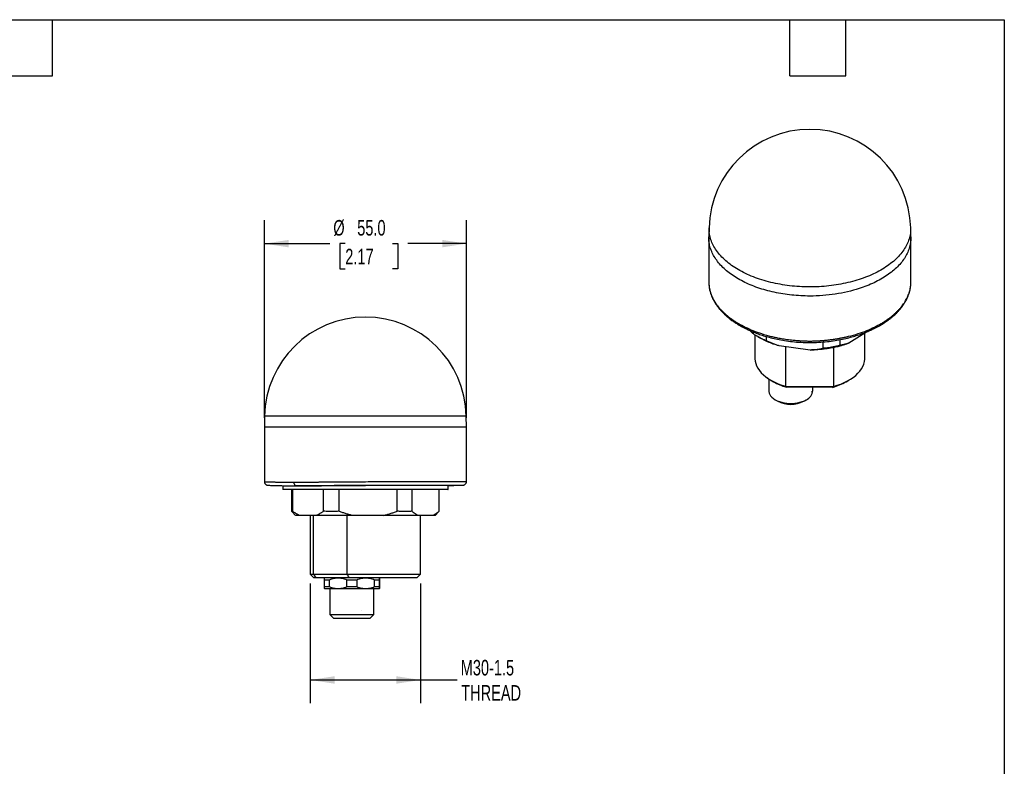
# Model space of a CAD drawing. Header units: millimetres. Extents: x 13 to 546, y 13 to 419.
# Tile 4 of 4: x 278 to 546, y 216 to 419. Entities that reach past the tile are written whole.
import ezdxf

# ---------------------------------------------------------------- set-up
doc = ezdxf.new("R2010")
doc.units = ezdxf.units.MM
doc.header["$LTSCALE"] = 2
doc.linetypes.add('SLD-Solid', pattern=[0])
doc.layers.add('DIMENSIONS', color=140, linetype='SLD-Solid', lineweight=25)
doc.layers.add('TEXT', color=140, linetype='SLD-Solid', lineweight=25)
doc.styles.add('SLDTEXTSTYLE0', font='TXT', dxfattribs={"width": 0.7})
doc.dimstyles.new('SLDDIMSTYLE0', dxfattribs={"dimtxt": 4.316016, "dimasz": 6.604, "dimexe": 0, "dimexo": 0.0625, "dimgap": 1.079004, "dimtad": 0, "dimtih": 1, "dimtoh": 1, "dimdec": 1, "dimrnd": 1e-09, "dimzin": 4, "dimdsep": 46, "dimtxsty": 'SLDTEXTSTYLE0', "dimsah": 1, "dimcen": 0.09, "dimadec": 0, "dimazin": 1, "dimtfac": 1, "dimtdec": 1, "dimtofl": 0, "dimtmove": 0, "dimatfit": 3, "dimfxl": 0, "dimfrac": 2, "dimtolj": 1, "dimtzin": 12, "dimarcsym": 0})
doc.dimstyles.new('SLDDIMSTYLE3', dxfattribs={"dimtxt": 4.316016, "dimasz": 6.604, "dimexe": 0, "dimexo": 0.0625, "dimgap": 1.079004, "dimtad": 0, "dimtih": 1, "dimtoh": 1, "dimdec": 1, "dimrnd": 1e-09, "dimzin": 12, "dimdsep": 46, "dimtxsty": 'SLDTEXTSTYLE0', "dimsah": 1, "dimcen": 0.09, "dimadec": 0, "dimazin": 3, "dimtfac": 1, "dimtdec": 1, "dimtofl": 0, "dimtmove": 0, "dimatfit": 3, "dimfxl": 0, "dimfrac": 2, "dimtolj": 1, "dimtzin": 12, "dimarcsym": 0})

# ---------------------------------------------------------------- blocks, each defined once
blk = doc.blocks.new('_D_5')
at = {"layer": 'DIMENSIONS'}
for p, q in [((344.69, 310.74), (344.69, 364.5)), ((399.69, 310.74), (399.69, 364.5)), ((344.69, 358.15), (362.48, 358.15)), ((366.71, 358.15), (365.26, 358.15)), ((365.26, 358.15), (365.26, 351.3)), ((379.53, 358.15), (380.98, 358.15)), ((380.98, 358.15), (380.98, 351.3)), ((399.69, 358.15), (383.76, 358.15)), ((365.26, 351.3), (366.71, 351.3)), ((380.98, 351.3), (379.53, 351.3))]:
    blk.add_line(p, q, dxfattribs=at)
for points in [[(344.69, 358.15), (351.3, 357.14), (351.3, 359.17)], [(399.69, 358.15), (393.09, 359.17), (393.09, 357.14)]]:
    blk.add_solid(points, dxfattribs=at)
at = {"layer": 'DIMENSIONS', "char_height": 4.233, "attachment_point": 1, "style": 'SLDTEXTSTYLE0'}
for s, insert in [('%%c', (363.45, 364.58)), ('55.0', (369.96, 364.58)), ('2.17', (366.71, 356.75))]:
    blk.add_mtext(s, dxfattribs=dict(at, insert=insert))
blk = doc.blocks.new('_D_6')
at = {"layer": 'DIMENSIONS'}
for p, q in [((357.19, 265.66), (357.19, 233.05)), ((387.19, 265.66), (387.19, 233.05)), ((357.19, 239.4), (387.19, 239.4)), ((387.19, 239.4), (397.16, 239.4))]:
    blk.add_line(p, q, dxfattribs=at)
for points in [[(357.19, 239.4), (363.8, 238.38), (363.8, 240.42)], [(387.19, 239.4), (380.59, 240.42), (380.59, 238.38)]]:
    blk.add_solid(points, dxfattribs=at)
at = {"layer": 'DIMENSIONS', "char_height": 4.233, "attachment_point": 1, "style": 'SLDTEXTSTYLE0'}
for s, insert in [('M30-1.5', (398.13, 244.86)), ('THREAD', (398.28, 238))]:
    blk.add_mtext(s, dxfattribs=dict(at, insert=insert))

msp = doc.modelspace()

# ---------------------------------------------------------------- linework, layer by layer
for p, q in [((465.73, 362.42), (465.67, 359.97)), ((520.67, 359.97), (520.62, 362.42)), ((465.67, 359.77), (465.67, 347.71)), ((520.67, 347.71), (520.67, 359.77)), ((477.84, 333.56), (477.84, 334.07)), ((478.17, 333.36), (478.17, 327.1)), ((479.01, 332.83), (479.73, 332.41)), ((481.3, 332.89), (481.3, 331.71)), ((508.82, 334.21), (503.79, 331.07)), ((508.17, 327.1), (508.17, 333.8)), ((493.28, 329.2), (484.84, 330.31)), ((486.52, 330.09), (486.52, 319.34)), ((496.82, 329.66), (496.82, 331.4)), ((499.59, 329.86), (499.59, 319.28)), ((501.33, 332.01), (501.33, 330.47)), ((481.97, 321.32), (481.97, 318.12)), ((482.56, 320.98), (483.27, 320.57)), ((482.66, 320.86), (482.74, 320.82)), ((486.52, 319.34), (499.59, 319.28)), ((499.37, 319.04), (486.76, 319.1)), ((493.97, 318.12), (493.97, 319.07)), ((503.07, 320.57), (503.78, 320.98)), ((483.73, 315.67), (484.44, 315.26)), ((491.51, 315.26), (492.22, 315.67)), ((344.75, 311.2), (344.69, 308.2)), ((399.69, 308.2), (399.64, 311.2)), ((344.69, 308.2), (344.69, 293.37)), ((399.69, 293.37), (399.69, 308.2)), ((349.69, 292.28), (349.69, 291.2)), ((353.46, 292.2), (353.33, 292.24)), ((356.28, 292.2), (353.46, 292.2)), ((394.69, 291.2), (394.69, 292.34)), ((394.69, 292.34), (394.69, 292.34)), ((352.12, 285.34), (352.12, 291.2)), ((352.3, 291.2), (352.3, 285.34)), ((360.77, 285.34), (360.77, 291.2)), ((364.94, 291.2), (364.94, 285.34)), ((380.84, 285.34), (380.84, 291.2)), ((384.84, 291.2), (384.84, 285.34)), ((392.27, 285.34), (392.27, 291.2)), ((352.17, 285.23), (353.19, 284.2)), ((358.84, 284.2), (354.23, 284.2)), ((357.19, 284.2), (357.19, 268.2)), ((357.98, 284.2), (357.98, 268.2)), ((367.15, 284.2), (367.15, 268.2)), ((377.22, 284.2), (368.56, 284.2)), ((390.58, 284.2), (386.53, 284.2)), ((387.19, 268.2), (387.19, 284.2)), ((391.19, 284.2), (392.22, 285.23)), ((392.21, 285.25), (392.27, 285.34)), ((357.19, 268.2), (358.19, 267.2)), ((357.19, 268.2), (357.98, 268.2)), ((357.98, 268.2), (367.15, 268.2)), ((367.15, 268.2), (387.19, 268.2)), ((386.19, 267.2), (387.19, 268.2)), ((358.86, 267.2), (358.19, 267.2)), ((367.7, 267.2), (358.86, 267.2)), ((361.12, 267.2), (361.01, 267.1)), ((362.35, 266.6), (361.01, 266.6)), ((361.01, 264.8), (361.01, 266.6)), ((362.35, 266.6), (362.35, 264.8)), ((369.84, 266.6), (367.16, 266.6)), ((367.16, 264.8), (367.16, 266.6)), ((386.19, 267.2), (367.7, 267.2)), ((369.84, 266.6), (369.84, 264.8)), ((376.01, 266.6), (374.67, 266.6)), ((374.67, 264.8), (374.67, 266.6)), ((376.02, 267.1), (375.92, 267.2)), ((376.01, 266.6), (376.01, 264.8)), ((376.02, 264.8), (376.02, 266.6)), ((361.01, 264.8), (362.35, 264.8)), ((361.01, 264.31), (361.12, 264.2)), ((368.5, 264.2), (361.12, 264.2)), ((362.52, 264.2), (362.52, 257.2)), ((367.16, 264.8), (369.84, 264.8)), ((375.92, 264.2), (368.5, 264.2)), ((374.52, 257.2), (374.52, 264.2)), ((374.67, 264.8), (376.01, 264.8)), ((375.92, 264.2), (376.02, 264.31)), ((371.2, 258.17), (371.21, 258.17)), ((362.52, 257.2), (363.52, 256.2)), ((362.52, 257.2), (368.52, 257.2)), ((363.52, 256.2), (368.52, 256.2)), ((368.52, 257.2), (374.52, 257.2)), ((368.52, 256.2), (373.52, 256.2)), ((373.52, 256.2), (374.52, 257.2))]:
    msp.add_line(p, q)
at = {"flags": 128}
for points in [[(478.17, 327.1), (478.18, 326.84), (478.26, 326.18), (478.43, 325.52), (478.68, 324.86), (479.02, 324.23), (479.45, 323.6), (479.96, 323), (480.55, 322.43), (481.21, 321.88), (481.94, 321.36), (482.74, 320.88), (483.61, 320.43), (484.53, 320.03), (485.5, 319.66), (486.52, 319.34)], [(499.59, 319.28), (500.62, 319.59), (501.6, 319.94), (502.53, 320.34), (503.41, 320.77), (504.23, 321.25), (504.98, 321.76), (505.65, 322.3), (506.26, 322.87), (506.79, 323.47), (507.23, 324.08), (507.59, 324.72), (507.87, 325.37), (508.06, 326.03), (508.16, 326.69), (508.17, 327.1)], [(483.59, 320.4), (483.02, 320.66), (482.74, 320.82)], [(481.97, 318.12), (481.98, 317.91), (482.07, 317.5), (482.24, 317.09), (482.5, 316.7), (482.84, 316.33), (483.25, 315.99), (483.73, 315.67), (484.27, 315.39), (484.87, 315.16), (485.51, 314.96), (486.19, 314.81), (486.89, 314.71), (487.61, 314.66), (488.33, 314.66), (489.05, 314.71), (489.76, 314.81), (490.43, 314.96), (491.08, 315.16), (491.67, 315.39), (492.21, 315.67)]]:
    msp.add_lwpolyline(points, dxfattribs=at)
for centre, radius, start, end in [((493.17, 361.81), 27.45, 1.2739, 178.7262), ((372.19, 310.7), 27.45, 1.0435, 178.9586), ((491.28, 334.7), 16.24, 240.4522, 253.8292), ((495.04, 334.74), 16.29, 285.4151, 299.5546), ((491.07, 318.35), 2.91, 293.1381, 355.5417), ((487.97, 322.03), 7.64, 242.4117, 297.583)]:
    msp.add_arc(centre, radius, start, end)
for points, knots in [([(469.21, 354.49), (468.8, 354.95), (467.96, 355.87), (467.02, 357.33), (466.31, 358.83), (465.88, 360.36), (465.7, 361.57), (465.75, 362.25), (465.76, 362.42)], [0, 0, 0, 0, 0.187951, 0.375901, 0.563852, 0.751803, 0.939754, 1, 1, 1, 1]), ([(520.61, 362.42), (520.6, 361.93), (520.58, 360.92), (520.23, 359.41), (519.62, 357.89), (518.76, 356.42), (517.65, 355), (516.31, 353.64), (514.74, 352.38), (512.97, 351.2), (511, 350.14), (508.87, 349.18), (507.33, 348.65), (506.56, 348.38)], [0, 0, 0, 0, 0.085969, 0.177372, 0.268775, 0.360178, 0.451581, 0.542985, 0.634388, 0.725791, 0.817194, 0.908597, 1, 1, 1, 1]), ([(493.17, 343.89), (492.35, 343.9), (490.69, 343.93), (488.23, 344.13), (485.81, 344.45), (483.45, 344.89), (481.17, 345.46), (478.98, 346.14), (476.92, 346.93), (474.98, 347.83), (473.19, 348.83), (471.56, 349.91), (470.11, 351.07), (468.85, 352.31), (467.79, 353.6), (466.93, 354.95), (466.28, 356.33), (465.86, 357.75), (465.66, 358.96), (465.69, 359.7), (465.7, 359.97)], [0, 0, 0, 0, 0.056966, 0.113931, 0.170897, 0.227863, 0.284828, 0.341794, 0.398759, 0.455725, 0.512691, 0.569656, 0.626622, 0.683588, 0.740553, 0.797519, 0.854485, 0.91145, 0.968416, 1, 1, 1, 1]), ([(520.66, 359.97), (520.66, 359.54), (520.65, 358.63), (520.36, 357.25), (519.86, 355.84), (519.14, 354.47), (518.21, 353.14), (517.07, 351.87), (515.74, 350.66), (514.23, 349.52), (512.54, 348.46), (510.7, 347.51), (508.72, 346.64), (507.3, 346.15), (506.58, 345.91)], [0, 0, 0, 0, 0.0761606, 0.160146, 0.2441314, 0.3281168, 0.4121022, 0.4960876, 0.580073, 0.6640584, 0.7480438, 0.8320292, 0.9160146, 1, 1, 1, 1]), ([(506.56, 348.38), (504.99, 347.88), (503.34, 347.46), (499.92, 346.82), (498.15, 346.6), (494.59, 346.36), (492.78, 346.34), (489.2, 346.5), (487.42, 346.69), (483.97, 347.25), (482.29, 347.63), (479.09, 348.58), (477.57, 349.14), (474.75, 350.42), (473.45, 351.15), (471.12, 352.73), (470.09, 353.58), (469.21, 354.49)], [0, 0, 0, 0, 0.125, 0.125, 0.25, 0.25, 0.375, 0.375, 0.5, 0.5, 0.625, 0.625, 0.75, 0.75, 0.875, 0.875, 1, 1, 1, 1]), ([(465.67, 347.71), (465.69, 347.29), (465.72, 346.49), (465.93, 345.39), (466.2, 344.46), (466.49, 343.7), (466.76, 343.1), (467, 342.66), (467.2, 342.3), (467.4, 341.97), (467.61, 341.64), (467.87, 341.26), (468.19, 340.83), (468.62, 340.3), (469.15, 339.69), (469.75, 339.08), (470.38, 338.5), (471, 337.98), (471.63, 337.49), (472.2, 337.08), (472.66, 336.76), (473.06, 336.5), (473.48, 336.24), (473.98, 335.94), (474.58, 335.6), (475.3, 335.22), (476.14, 334.81), (477.11, 334.36), (478.24, 333.9), (479.52, 333.43), (480.96, 332.97), (482.57, 332.53), (484.36, 332.12), (486.32, 331.76), (488.46, 331.47), (490.76, 331.27), (492.36, 331.24), (493.18, 331.22)], [0, 0, 0, 0, 0.048077, 0.089992, 0.125746, 0.155346, 0.178805, 0.196132, 0.209472, 0.222911, 0.23655, 0.250388, 0.270092, 0.291214, 0.317681, 0.349863, 0.373012, 0.398408, 0.424415, 0.445241, 0.460384, 0.473307, 0.486655, 0.503009, 0.522367, 0.544726, 0.570114, 0.598689, 0.630473, 0.66546, 0.703647, 0.745035, 0.789628, 0.837427, 0.888428, 0.942621, 1, 1, 1, 1]), ([(465.67, 347.71), (465.67, 347.61), (465.67, 347.41), (465.69, 347.11), (465.71, 346.82), (465.75, 346.52), (465.79, 346.22), (465.84, 345.92), (465.91, 345.63), (465.98, 345.33), (466.06, 345.03), (466.16, 344.73), (466.26, 344.43), (466.37, 344.13), (466.5, 343.84), (466.63, 343.54), (466.78, 343.24), (466.93, 342.95), (467.1, 342.65), (467.27, 342.36), (467.46, 342.07), (467.65, 341.77), (467.86, 341.48), (468.08, 341.2), (468.3, 340.91), (468.54, 340.62), (468.79, 340.34), (469.05, 340.06), (469.32, 339.78), (469.59, 339.51), (469.88, 339.23), (470.18, 338.96), (470.49, 338.69), (470.81, 338.43), (471.14, 338.16), (471.48, 337.91), (471.83, 337.65), (472.19, 337.4), (472.56, 337.15), (472.94, 336.9), (473.33, 336.66), (474.18, 336.16), (475.58, 335.41), (477.69, 334.47), (480.05, 333.62), (481.93, 333.09), (483.2, 332.79), (483.78, 332.66), (484.4, 332.53), (485.07, 332.4), (485.79, 332.27), (486.55, 332.15), (487.36, 332.04), (488.22, 331.93), (489.12, 331.84), (490.07, 331.76), (491.06, 331.7), (492.1, 331.66), (492.81, 331.65), (493.17, 331.64)], [0, 0, 0, 0, 0.011833, 0.023701, 0.035603, 0.047539, 0.059509, 0.071513, 0.083552, 0.095625, 0.107732, 0.119874, 0.13205, 0.14426, 0.156504, 0.168782, 0.181095, 0.193442, 0.205823, 0.218239, 0.230689, 0.243173, 0.255691, 0.268244, 0.28083, 0.293451, 0.306107, 0.318796, 0.33152, 0.344278, 0.35707, 0.369897, 0.382758, 0.395653, 0.408582, 0.421546, 0.434543, 0.447575, 0.460642, 0.473742, 0.486877, 0.500046, 0.55793, 0.618879, 0.682895, 0.749977, 0.763353, 0.777705, 0.793033, 0.809338, 0.826618, 0.844875, 0.864108, 0.884316, 0.905501, 0.927662, 0.950799, 0.974911, 1, 1, 1, 1]), ([(493.17, 331.22), (493.99, 331.24), (495.58, 331.27), (497.89, 331.48), (500.02, 331.76), (501.99, 332.12), (503.78, 332.53), (505.39, 332.97), (506.83, 333.44), (508.11, 333.9), (509.23, 334.36), (510.21, 334.81), (511.05, 335.22), (511.77, 335.6), (512.37, 335.94), (512.86, 336.24), (513.28, 336.5), (513.67, 336.75), (514.09, 337.04), (514.59, 337.4), (515.17, 337.83), (515.74, 338.31), (516.27, 338.78), (516.72, 339.22), (517.21, 339.71), (517.68, 340.24), (518.13, 340.8), (518.45, 341.23), (518.69, 341.58), (518.87, 341.86), (519.04, 342.13), (519.21, 342.41), (519.37, 342.71), (519.59, 343.13), (519.85, 343.7), (520.14, 344.46), (520.41, 345.39), (520.63, 346.5), (520.66, 347.29), (520.67, 347.72)], [0, 0, 0, 0, 0.0573597, 0.1115326, 0.1625147, 0.2102982, 0.2548787, 0.2962574, 0.3344379, 0.3694195, 0.4011975, 0.4297672, 0.455149, 0.4775029, 0.4968556, 0.513205, 0.5265491, 0.5394619, 0.5529718, 0.5711646, 0.5940176, 0.6177067, 0.6395519, 0.6595497, 0.6776968, 0.7061479, 0.7286447, 0.7493444, 0.760909, 0.7723303, 0.7836079, 0.7947416, 0.8061088, 0.8209822, 0.8444618, 0.8740944, 0.9098916, 0.9518613, 1, 1, 1, 1]), ([(493.17, 331.64), (493.35, 331.64), (493.72, 331.65), (494.25, 331.66), (494.78, 331.68), (495.29, 331.7), (495.79, 331.73), (496.29, 331.76), (496.77, 331.8), (497.24, 331.84), (497.69, 331.89), (498.14, 331.94), (498.57, 331.99), (498.99, 332.04), (499.4, 332.1), (499.8, 332.15), (500.19, 332.21), (500.57, 332.28), (500.93, 332.34), (501.28, 332.4), (501.62, 332.47), (501.95, 332.53), (502.27, 332.6), (502.58, 332.66), (502.87, 332.73), (503.16, 332.79), (503.43, 332.86), (504.5, 333.12), (506.3, 333.62), (508.66, 334.47), (510.76, 335.41), (512.31, 336.23), (513.41, 336.9), (514.16, 337.39), (514.87, 337.9), (515.54, 338.42), (516.17, 338.96), (516.75, 339.5), (517.3, 340.06), (517.81, 340.62), (518.27, 341.19), (518.7, 341.77), (519.08, 342.36), (519.42, 342.95), (519.72, 343.54), (519.98, 344.13), (520.19, 344.73), (520.37, 345.33), (520.51, 345.92), (520.6, 346.52), (520.66, 347.11), (520.67, 347.51), (520.67, 347.71)], [0, 0, 0, 0, 0.0126671, 0.0250901, 0.0372691, 0.0492041, 0.0608951, 0.072342, 0.0835449, 0.0945038, 0.1052187, 0.1156896, 0.1259164, 0.1358992, 0.145638, 0.1551327, 0.1643834, 0.1733901, 0.1821528, 0.1906714, 0.198946, 0.2069766, 0.2147631, 0.2223056, 0.2296041, 0.2366586, 0.243469, 0.2500354, 0.3171172, 0.3811337, 0.4420847, 0.4999698, 0.5262725, 0.5524383, 0.5784671, 0.6043589, 0.6301137, 0.6557316, 0.6812125, 0.7065564, 0.7317633, 0.7568333, 0.7817663, 0.8065623, 0.8312214, 0.8557435, 0.8801286, 0.9043768, 0.928488, 0.9524623, 0.9762996, 1, 1, 1, 1]), ([(506.58, 345.91), (504.55, 345.25), (502.36, 344.74), (497.84, 344.06), (495.51, 343.89), (493.17, 343.89)], [0, 0, 0, 0, 0.5, 0.5, 1, 1, 1, 1]), ([(476.93, 334.45), (477.05, 334.31), (477.36, 333.95), (477.66, 333.7), (477.84, 333.56)], [0, 0, 0, 0, 0.4002836, 1, 1, 1, 1]), ([(481.3, 331.71), (481.19, 331.75), (480.96, 331.85), (480.61, 332), (480.26, 332.17), (479.92, 332.34), (479.5, 332.56), (479, 332.84), (478.42, 333.18), (478.04, 333.43), (477.84, 333.56)], [0, 0, 0, 0, 0.100532, 0.200636, 0.300474, 0.400211, 0.50001, 0.666286, 0.832696, 1, 1, 1, 1]), ([(484.84, 330.31), (484.29, 330.48), (483.19, 330.81), (481.66, 331.43), (480.51, 331.96), (479.92, 332.32), (479.75, 332.42)], [0, 0, 0, 0, 0.295279, 0.590558, 0.885837, 1, 1, 1, 1]), ([(484.84, 330.31), (484.69, 330.36), (484.4, 330.46), (483.96, 330.61), (483.52, 330.77), (483.08, 330.94), (482.64, 331.12), (482.19, 331.31), (481.75, 331.5), (481.45, 331.64), (481.3, 331.71)], [0, 0, 0, 0, 0.1214232, 0.2435808, 0.3666238, 0.4906975, 0.6159415, 0.7424894, 0.8704685, 1, 1, 1, 1]), ([(493.17, 331.22), (493.17, 331.22), (493.17, 331.23), (493.17, 331.35), (493.17, 331.54), (493.17, 331.64)], [0, 0, 0, 0, 0.1818436, 0.5909299, 1, 1, 1, 1]), ([(503.79, 331.07), (503.68, 331.03), (503.46, 330.95), (503.12, 330.82), (502.78, 330.71), (502.44, 330.59), (502.09, 330.48), (501.73, 330.37), (501.08, 330.19), (500.1, 329.94), (498.78, 329.68), (497.43, 329.47), (496.29, 329.34), (495.37, 329.27), (494.68, 329.23), (493.98, 329.21), (493.52, 329.2), (493.28, 329.2)], [0, 0, 0, 0, 0.035752, 0.071466, 0.107159, 0.142845, 0.178542, 0.214264, 0.250028, 0.374992, 0.500005, 0.624968, 0.749981, 0.812519, 0.874978, 0.937444, 1, 1, 1, 1]), ([(493.28, 329.2), (493.43, 329.21), (493.72, 329.23), (494.15, 329.27), (494.59, 329.31), (495.03, 329.37), (495.47, 329.43), (495.92, 329.5), (496.37, 329.58), (496.67, 329.63), (496.82, 329.66)], [0, 0, 0, 0, 0.119383, 0.240277, 0.36273, 0.48679, 0.612504, 0.739915, 0.869067, 1, 1, 1, 1]), ([(501.33, 330.47), (501.18, 330.43), (500.88, 330.34), (500.42, 330.23), (499.97, 330.13), (499.52, 330.04), (498.97, 329.93), (498.32, 329.83), (497.57, 329.73), (497.07, 329.69), (496.82, 329.66)], [0, 0, 0, 0, 0.100534, 0.200639, 0.300477, 0.400212, 0.50001, 0.666288, 0.832698, 1, 1, 1, 1]), ([(503.79, 331.07), (503.69, 331.04), (503.49, 330.97), (503.18, 330.87), (502.87, 330.79), (502.57, 330.71), (502.26, 330.64), (501.95, 330.57), (501.64, 330.52), (501.43, 330.48), (501.33, 330.47)], [0, 0, 0, 0, 0.121423, 0.243581, 0.366624, 0.490698, 0.615942, 0.742489, 0.870469, 1, 1, 1, 1]), ([(481.6, 321.61), (481.79, 321.46), (482.22, 321.12), (482.81, 320.75), (483.21, 320.59), (483.37, 320.52)], [0, 0, 0, 0, 0.325414, 0.723961, 1, 1, 1, 1]), ([(364.72, 311.2), (363.86, 311.2), (362.15, 311.2), (359.69, 311.2), (357.35, 311.2), (355.15, 311.2), (353.12, 311.2), (351.27, 311.2), (349.63, 311.2), (348.2, 311.2), (347, 311.2), (346.04, 311.2), (345.33, 311.2), (344.91, 311.2), (344.72, 311.2), (344.76, 311.2), (344.77, 311.2)], [0, 0, 0, 0, 0.0758173, 0.1516346, 0.2274519, 0.3032692, 0.3790864, 0.4549037, 0.530721, 0.6065383, 0.6823556, 0.7581729, 0.8339902, 0.9098075, 0.9856248, 1, 1, 1, 1]), ([(399.62, 311.2), (399.61, 311.2), (399.59, 311.2), (399.25, 311.2), (398.65, 311.2), (397.78, 311.2), (396.68, 311.2), (395.33, 311.2), (393.77, 311.2), (391.99, 311.2), (390.03, 311.2), (387.89, 311.2), (385.6, 311.2), (383.19, 311.2), (380.66, 311.2), (378.06, 311.2), (375.4, 311.2), (372.71, 311.2), (370.01, 311.2), (367.33, 311.2), (365.59, 311.2), (364.72, 311.2)], [0, 0, 0, 0, 0.043082, 0.096244, 0.149407, 0.202569, 0.255731, 0.308893, 0.362055, 0.415217, 0.468379, 0.521541, 0.574703, 0.627865, 0.681027, 0.73419, 0.787352, 0.840514, 0.893676, 0.946838, 1, 1, 1, 1]), ([(352.75, 308.2), (352.18, 308.2), (351.04, 308.2), (349.55, 308.2), (348.23, 308.2), (347.1, 308.2), (346.18, 308.2), (345.47, 308.2), (344.99, 308.2), (344.72, 308.2), (344.72, 308.2), (344.72, 308.2)], [0, 0, 0, 0, 0.114863, 0.229726, 0.344589, 0.459453, 0.574316, 0.689179, 0.804042, 0.918905, 1, 1, 1, 1]), ([(364.7, 308.2), (362.46, 308.2), (360.29, 308.2), (356.26, 308.2), (354.4, 308.2), (352.75, 308.2)], [0, 0, 0, 0, 0.5, 0.5, 1, 1, 1, 1]), ([(399.67, 308.2), (399.67, 308.2), (399.69, 308.2), (399.48, 308.2), (399.05, 308.2), (398.39, 308.2), (397.52, 308.2), (396.45, 308.2), (395.17, 308.2), (393.71, 308.2), (392.08, 308.2), (390.28, 308.2), (388.33, 308.2), (386.26, 308.2), (384.07, 308.2), (381.78, 308.2), (379.42, 308.2), (376.99, 308.2), (374.53, 308.2), (372.05, 308.2), (369.57, 308.2), (367.11, 308.2), (365.5, 308.2), (364.7, 308.2)], [0, 0, 0, 0, 0.0229707, 0.0718221, 0.1206736, 0.1695251, 0.2183765, 0.267228, 0.3160795, 0.3649309, 0.4137824, 0.4626339, 0.5114853, 0.5603368, 0.6091883, 0.6580397, 0.7068912, 0.7557427, 0.8045941, 0.8534456, 0.9022971, 0.9511485, 1, 1, 1, 1]), ([(344.69, 293.37), (344.7, 293.37), (344.7, 293.37), (344.71, 293.36), (344.74, 293.36), (344.78, 293.35), (344.83, 293.35), (344.9, 293.35), (344.98, 293.34), (345.07, 293.34), (345.17, 293.34), (345.29, 293.33), (345.42, 293.33), (345.57, 293.32), (345.73, 293.32), (345.91, 293.31), (346.11, 293.31), (346.32, 293.3), (346.54, 293.3), (346.78, 293.29), (347.02, 293.29), (347.27, 293.28), (347.56, 293.28), (347.88, 293.27), (348.24, 293.27), (348.64, 293.26), (349.08, 293.25), (349.56, 293.25), (350.09, 293.24), (350.67, 293.23), (351.31, 293.22), (352, 293.21), (352.5, 293.21), (352.75, 293.2)], [0, 0, 0, 0, 0.0252013, 0.0507057, 0.0765132, 0.1026239, 0.1290377, 0.1557547, 0.1827748, 0.2100981, 0.2377245, 0.265654, 0.2938866, 0.3224225, 0.3512614, 0.3804035, 0.4098487, 0.4395971, 0.4696486, 0.5000032, 0.5267529, 0.5554546, 0.5861084, 0.618714, 0.6532716, 0.6897812, 0.7282426, 0.768656, 0.8110212, 0.8553382, 0.901607, 0.9498276, 1, 1, 1, 1]), ([(344.7, 293.37), (344.7, 293.3), (344.71, 293.16), (344.79, 292.92), (344.94, 292.7), (345.12, 292.56), (345.3, 292.47), (345.44, 292.44), (345.71, 292.41), (346.1, 292.38), (346.64, 292.35), (347.4, 292.33), (348.31, 292.3), (349.34, 292.28), (350.47, 292.26), (351.79, 292.24), (352.8, 292.23), (353.32, 292.22)], [0, 0, 0, 0, 0.00987, 0.019959, 0.042557, 0.070723, 0.105899, 0.164529, 0.233877, 0.313249, 0.402626, 0.502006, 0.611416, 0.700079, 0.794397, 0.894369, 1, 1, 1, 1]), ([(352.75, 293.2), (353.22, 293.21), (354.12, 293.22), (355.52, 293.24), (356.87, 293.25), (357.93, 293.26), (358.69, 293.27), (359.16, 293.27), (359.61, 293.28), (360.06, 293.28), (360.48, 293.28), (360.89, 293.29), (361.29, 293.29), (362.06, 293.3), (363.22, 293.31), (364.77, 293.32), (366.31, 293.33), (367.83, 293.34), (369.31, 293.35), (370.77, 293.36), (372.67, 293.37), (375.01, 293.38), (377.77, 293.4), (380.44, 293.41), (383, 293.42), (385.41, 293.43), (387.67, 293.43), (389.76, 293.44), (391.67, 293.44), (393.41, 293.44), (394.98, 293.43), (396.36, 293.43), (397.53, 293.42), (398.48, 293.41), (399.03, 293.4), (399.33, 293.39), (399.49, 293.39), (399.61, 293.38), (399.68, 293.38), (399.69, 293.37), (399.69, 293.37)], [0, 0, 0, 0, 0.02996, 0.057765, 0.083415, 0.106909, 0.11555, 0.123859, 0.131834, 0.139477, 0.146787, 0.153764, 0.160409, 0.16672, 0.192541, 0.217694, 0.242178, 0.265995, 0.289144, 0.311624, 0.333436, 0.377099, 0.420192, 0.462714, 0.504666, 0.546048, 0.586859, 0.627101, 0.666772, 0.706442, 0.746683, 0.787495, 0.828876, 0.870828, 0.913351, 0.930526, 0.947792, 0.96515, 0.982598, 1, 1, 1, 1]), ([(353.33, 292.24), (353.28, 292.25), (353.18, 292.27), (353.06, 292.37), (352.92, 292.53), (352.78, 292.81), (352.76, 293.07), (352.75, 293.2)], [0, 0, 0, 0, 0.147257, 0.289951, 0.432273, 0.716142, 1, 1, 1, 1]), ([(353.46, 292.2), (354.09, 292.21), (355.35, 292.23), (357.45, 292.25), (359.68, 292.27), (362.04, 292.29), (364.49, 292.31), (367.02, 292.33), (369.59, 292.35), (372.2, 292.37), (374.8, 292.38), (377.38, 292.4), (379.9, 292.41), (382.36, 292.42), (384.71, 292.43), (386.95, 292.43), (389.04, 292.44), (390.97, 292.44), (392.72, 292.44), (394.27, 292.43), (395.61, 292.43), (396.72, 292.42), (397.6, 292.41), (398.23, 292.4), (398.62, 292.38), (398.74, 292.37), (398.62, 292.35), (398.23, 292.33), (397.6, 292.31), (396.71, 292.29), (395.75, 292.27), (394.99, 292.26), (394.69, 292.26)], [0, 0, 0, 0, 0.033722, 0.067448, 0.101168, 0.134895, 0.168616, 0.202343, 0.236063, 0.269789, 0.303509, 0.337236, 0.370955, 0.404682, 0.438401, 0.472127, 0.505846, 0.539572, 0.573291, 0.607018, 0.640737, 0.674463, 0.708183, 0.741909, 0.775629, 0.809355, 0.843075, 0.876802, 0.910522, 0.944249, 0.97797, 1, 1, 1, 1]), ([(372.38, 292.34), (372.22, 292.34), (371.9, 292.34), (371.41, 292.34), (370.9, 292.34), (370.37, 292.33), (369.83, 292.33), (369.27, 292.32), (368.7, 292.32), (368.12, 292.32), (367.52, 292.31), (366.91, 292.31), (366.28, 292.3), (365.65, 292.3), (365, 292.29), (364.34, 292.29), (363.68, 292.28), (363.01, 292.27), (362.33, 292.27), (361.65, 292.26), (360.97, 292.26), (360.29, 292.25), (359.61, 292.24), (358.93, 292.23), (358.25, 292.23), (357.58, 292.22), (356.92, 292.21), (356.5, 292.21), (356.28, 292.2)], [0, 0, 0, 0, 0.026664, 0.054272, 0.082824, 0.11232, 0.142759, 0.174142, 0.206469, 0.23974, 0.273955, 0.309113, 0.345215, 0.382261, 0.420251, 0.459185, 0.499062, 0.539883, 0.581648, 0.624357, 0.668009, 0.712605, 0.758145, 0.804629, 0.852056, 0.900427, 0.949742, 1, 1, 1, 1]), ([(392.63, 292.34), (391.74, 292.34), (390.58, 292.34), (387.8, 292.34), (386.19, 292.34), (382.62, 292.34), (380.68, 292.34), (376.62, 292.34), (374.5, 292.34), (372.38, 292.34)], [0, 0, 0, 0, 0.25, 0.25, 0.5, 0.5, 0.75, 0.75, 1, 1, 1, 1]), ([(394.69, 292.34), (394.68, 292.34), (394.5, 292.34), (393.8, 292.34), (393.29, 292.34), (392.63, 292.34)], [0, 0, 0, 0, 0.5, 0.5, 1, 1, 1, 1]), ([(398.4, 292.39), (398.47, 292.39), (398.63, 292.41), (398.82, 292.43), (398.99, 292.45), (399.11, 292.48), (399.27, 292.56), (399.45, 292.7), (399.6, 292.92), (399.68, 293.16), (399.69, 293.3), (399.69, 293.37)], [0, 0, 0, 0, 0.136447, 0.323772, 0.491804, 0.638224, 0.758385, 0.854604, 0.931805, 0.966278, 1, 1, 1, 1]), ([(392.63, 291.2), (392.3, 291.2), (391.65, 291.2), (390.42, 291.2), (389.04, 291.2), (387.49, 291.2), (385.8, 291.2), (383.97, 291.2), (382.03, 291.2), (380, 291.2), (377.89, 291.2), (375.72, 291.2), (373.52, 291.2), (371.31, 291.2), (369.11, 291.2), (366.93, 291.2), (364.81, 291.2), (362.76, 291.2), (360.8, 291.2), (358.95, 291.2), (357.23, 291.2), (355.65, 291.2), (354.23, 291.2), (352.98, 291.2), (351.92, 291.2), (351.05, 291.2), (350.39, 291.2), (349.94, 291.2), (349.71, 291.2), (349.72, 291.2), (349.72, 291.2)], [0, 0, 0, 0, 0.036231, 0.072463, 0.108694, 0.144925, 0.181156, 0.217388, 0.253619, 0.28985, 0.326082, 0.362313, 0.398544, 0.434776, 0.471007, 0.507238, 0.543469, 0.579701, 0.615932, 0.652163, 0.688395, 0.724626, 0.760857, 0.797088, 0.83332, 0.869551, 0.905782, 0.942014, 0.978245, 1, 1, 1, 1]), ([(394.67, 291.2), (394.67, 291.2), (394.7, 291.2), (394.51, 291.2), (394.11, 291.2), (393.5, 291.2), (392.92, 291.2), (392.63, 291.2)], [0, 0, 0, 0, 0.090816, 0.318112, 0.545408, 0.772704, 1, 1, 1, 1]), ([(352.3, 285.34), (352.29, 285.33), (352.28, 285.29), (352.26, 285.25), (352.24, 285.23), (352.23, 285.21), (352.2, 285.2), (352.18, 285.22), (352.15, 285.26), (352.13, 285.32), (352.12, 285.34)], [0, 0, 0, 0, 0.100532, 0.200636, 0.300474, 0.400211, 0.50001, 0.666286, 0.832696, 1, 1, 1, 1]), ([(354.23, 284.2), (354.15, 284.24), (353.99, 284.31), (353.75, 284.43), (353.51, 284.56), (353.27, 284.69), (353.03, 284.84), (352.78, 285), (352.54, 285.17), (352.38, 285.28), (352.3, 285.34)], [0, 0, 0, 0, 0.1214232, 0.2435808, 0.3666238, 0.4906975, 0.6159415, 0.7424894, 0.8704685, 1, 1, 1, 1]), ([(354.23, 284.2), (354.04, 284.2), (353.67, 284.2), (353.35, 284.2), (353.19, 284.2), (353.21, 284.2), (353.22, 284.2)], [0, 0, 0, 0, 0.295424, 0.590848, 0.886271, 1, 1, 1, 1]), ([(358.84, 284.2), (358.92, 284.24), (359.07, 284.31), (359.31, 284.43), (359.55, 284.55), (359.79, 284.69), (360.03, 284.84), (360.28, 285), (360.52, 285.16), (360.69, 285.28), (360.77, 285.34)], [0, 0, 0, 0, 0.119383, 0.240277, 0.36273, 0.48679, 0.612504, 0.739915, 0.869067, 1, 1, 1, 1]), ([(368.56, 284.2), (368.43, 284.2), (368.17, 284.2), (367.78, 284.2), (367.4, 284.2), (367.01, 284.2), (366.63, 284.2), (366.25, 284.2), (365.56, 284.2), (364.57, 284.2), (363.31, 284.2), (362.1, 284.2), (361.14, 284.2), (360.4, 284.2), (359.86, 284.2), (359.34, 284.2), (359, 284.2), (358.84, 284.2)], [0, 0, 0, 0, 0.035752, 0.071466, 0.107159, 0.142845, 0.178542, 0.214264, 0.250028, 0.374992, 0.500005, 0.624968, 0.749981, 0.812519, 0.874978, 0.937444, 1, 1, 1, 1]), ([(364.94, 285.34), (364.8, 285.33), (364.52, 285.29), (364.11, 285.25), (363.69, 285.23), (363.27, 285.21), (362.76, 285.2), (362.16, 285.22), (361.46, 285.26), (361, 285.32), (360.77, 285.34)], [0, 0, 0, 0, 0.100534, 0.200639, 0.300477, 0.400212, 0.50001, 0.666288, 0.832698, 1, 1, 1, 1]), ([(368.56, 284.2), (368.41, 284.24), (368.11, 284.31), (367.66, 284.43), (367.21, 284.56), (366.76, 284.69), (366.31, 284.84), (365.85, 285), (365.4, 285.17), (365.09, 285.28), (364.94, 285.34)], [0, 0, 0, 0, 0.121423, 0.243581, 0.366624, 0.490698, 0.615942, 0.742489, 0.870469, 1, 1, 1, 1]), ([(377.22, 284.2), (377.37, 284.24), (377.66, 284.31), (378.11, 284.43), (378.56, 284.55), (379.01, 284.69), (379.46, 284.84), (379.92, 285), (380.38, 285.16), (380.69, 285.28), (380.84, 285.34)], [0, 0, 0, 0, 0.1193834, 0.2402767, 0.3627295, 0.4867899, 0.6125037, 0.7399153, 0.8690671, 1, 1, 1, 1]), ([(386.53, 284.2), (386.44, 284.2), (386.27, 284.2), (386, 284.2), (385.72, 284.2), (385.44, 284.2), (385.15, 284.2), (384.85, 284.2), (384.3, 284.2), (383.47, 284.2), (382.32, 284.2), (381.11, 284.2), (380.06, 284.2), (379.2, 284.2), (378.55, 284.2), (377.89, 284.2), (377.44, 284.2), (377.22, 284.2)], [0, 0, 0, 0, 0.035752, 0.071466, 0.107159, 0.142845, 0.178542, 0.214264, 0.250028, 0.374992, 0.500005, 0.624968, 0.749981, 0.812519, 0.874978, 0.937444, 1, 1, 1, 1]), ([(384.84, 285.34), (384.7, 285.33), (384.44, 285.29), (384.04, 285.25), (383.64, 285.23), (383.24, 285.21), (382.75, 285.2), (382.17, 285.22), (381.51, 285.26), (381.06, 285.32), (380.84, 285.34)], [0, 0, 0, 0, 0.100532, 0.200636, 0.300474, 0.400211, 0.50001, 0.666286, 0.832696, 1, 1, 1, 1]), ([(384.84, 285.34), (384.91, 285.28), (385.05, 285.16), (385.27, 285), (385.48, 284.84), (385.7, 284.69), (385.91, 284.55), (386.12, 284.43), (386.32, 284.31), (386.46, 284.24), (386.53, 284.2)], [0, 0, 0, 0, 0.130933, 0.260085, 0.387496, 0.51321, 0.63727, 0.759723, 0.880617, 1, 1, 1, 1]), ([(390.58, 284.2), (390.64, 284.24), (390.78, 284.31), (390.99, 284.43), (391.2, 284.55), (391.41, 284.69), (391.62, 284.84), (391.84, 285), (392.05, 285.16), (392.2, 285.28), (392.27, 285.34)], [0, 0, 0, 0, 0.119383, 0.240277, 0.36273, 0.48679, 0.612504, 0.739915, 0.869067, 1, 1, 1, 1]), ([(391.17, 284.2), (391.17, 284.2), (391.18, 284.2), (390.99, 284.2), (390.71, 284.2), (390.58, 284.2)], [0, 0, 0, 0, 0.235191, 0.617596, 1, 1, 1, 1]), ([(361.01, 266.6), (361.01, 266.72), (361.01, 266.93), (361.02, 267.09), (361.02, 267.09), (361.02, 267.09)], [0, 0, 0, 0, 0.395624, 0.763464, 1, 1, 1, 1]), ([(367.16, 266.6), (366.73, 266.78), (366.33, 266.9), (365.53, 267.06), (365.14, 267.1), (364.36, 267.1), (363.98, 267.06), (363.18, 266.9), (362.77, 266.78), (362.35, 266.6)], [0, 0, 0, 0, 0.25, 0.25, 0.5, 0.5, 0.75, 0.75, 1, 1, 1, 1]), ([(374.67, 266.6), (374.24, 266.78), (373.83, 266.9), (373.03, 267.06), (372.64, 267.1), (371.86, 267.1), (371.47, 267.06), (370.68, 266.9), (370.27, 266.78), (369.84, 266.6)], [0, 0, 0, 0, 0.25, 0.25, 0.5, 0.5, 0.75, 0.75, 1, 1, 1, 1]), ([(376.02, 266.6), (376.02, 266.78), (376.02, 266.9), (376.02, 267.06), (376.02, 267.1), (376.02, 267.1), (376.02, 267.06), (376.01, 266.9), (376.01, 266.78), (376.01, 266.6)], [0, 0, 0, 0, 0.25, 0.25, 0.5, 0.5, 0.75, 0.75, 1, 1, 1, 1]), ([(361.02, 264.32), (361.02, 264.32), (361.02, 264.3), (361.01, 264.44), (361.01, 264.68), (361.01, 264.8)], [0, 0, 0, 0, 0.108503, 0.537055, 1, 1, 1, 1]), ([(362.35, 264.8), (362.77, 264.63), (363.18, 264.51), (363.98, 264.34), (364.36, 264.3), (365.14, 264.3), (365.53, 264.34), (366.33, 264.51), (366.73, 264.63), (367.16, 264.8)], [0, 0, 0, 0, 0.25, 0.25, 0.5, 0.5, 0.75, 0.75, 1, 1, 1, 1]), ([(369.84, 264.8), (370.27, 264.63), (370.68, 264.51), (371.47, 264.34), (371.86, 264.3), (372.64, 264.3), (373.03, 264.34), (373.83, 264.51), (374.24, 264.63), (374.67, 264.8)], [0, 0, 0, 0, 0.25, 0.25, 0.5, 0.5, 0.75, 0.75, 1, 1, 1, 1]), ([(376.01, 264.8), (376.01, 264.63), (376.01, 264.51), (376.02, 264.34), (376.02, 264.3), (376.02, 264.3), (376.02, 264.34), (376.02, 264.51), (376.02, 264.63), (376.02, 264.8)], [0, 0, 0, 0, 0.25, 0.25, 0.5, 0.5, 0.75, 0.75, 1, 1, 1, 1])]:
    msp.add_open_spline(points, degree=3, knots=knots)
for points in [[(486.76, 319.1), (486.68, 319.18), (486.59, 319.26), (486.52, 319.34)], [(499.59, 319.28), (499.52, 319.2), (499.45, 319.12), (499.37, 319.04)], [(493.66, 317.81), (493.66, 317.81), (493.66, 317.81), (493.67, 317.81)], [(493.67, 317.81), (493.67, 317.81), (493.66, 317.81), (493.66, 317.81)], [(358.86, 267.2), (358.57, 267.54), (358.27, 267.87), (357.98, 268.2)], [(367.15, 268.2), (367.33, 267.87), (367.52, 267.54), (367.7, 267.2)], [(371.2, 258.17), (371.2, 258.17), (371.2, 258.17), (371.21, 258.17)], [(371.21, 258.17), (371.2, 258.17), (371.2, 258.17), (371.2, 258.17)]]:
    msp.add_open_spline(points, degree=3)
at = {"layer": 'TEXT'}
for p, q in [((12.7, 419.1), (546.1, 419.1)), ((287.02, 403.86), (287.02, 419.1)), ((487.68, 403.86), (487.68, 419.1)), ((502.92, 403.86), (502.92, 419.1)), ((546.1, 419.1), (546.1, 12.7)), ((271.78, 403.86), (287.02, 403.86)), ((487.68, 403.86), (502.92, 403.86))]:
    msp.add_line(p, q, dxfattribs=at)

# ---------------------------------------------------------------- dimensions: what is measured, and where the dimension line sits
at = {"layer": 'DIMENSIONS'}
for base, p1, p2, text, dimstyle, picture, middle in [((399.69, 358.15), (344.69, 308.2), (399.69, 308.2), '%%c<>', 'SLDDIMSTYLE0', '_D_5', (373.12, 358.15)), ((387.19, 239.4), (357.19, 268.2), (387.19, 268.2), 'M30-1.5\\PTHREAD', 'SLDDIMSTYLE3', '_D_6', (409.99, 239.4))]:
    dim = msp.add_linear_dim(base=base, p1=p1, p2=p2, text=text, dimstyle=dimstyle, dxfattribs=at)
    dim.commit()
    dim.dimension.update_dxf_attribs({"geometry": picture, "text_midpoint": middle, "dimtype": 160})

doc.saveas('drawing.dxf')
